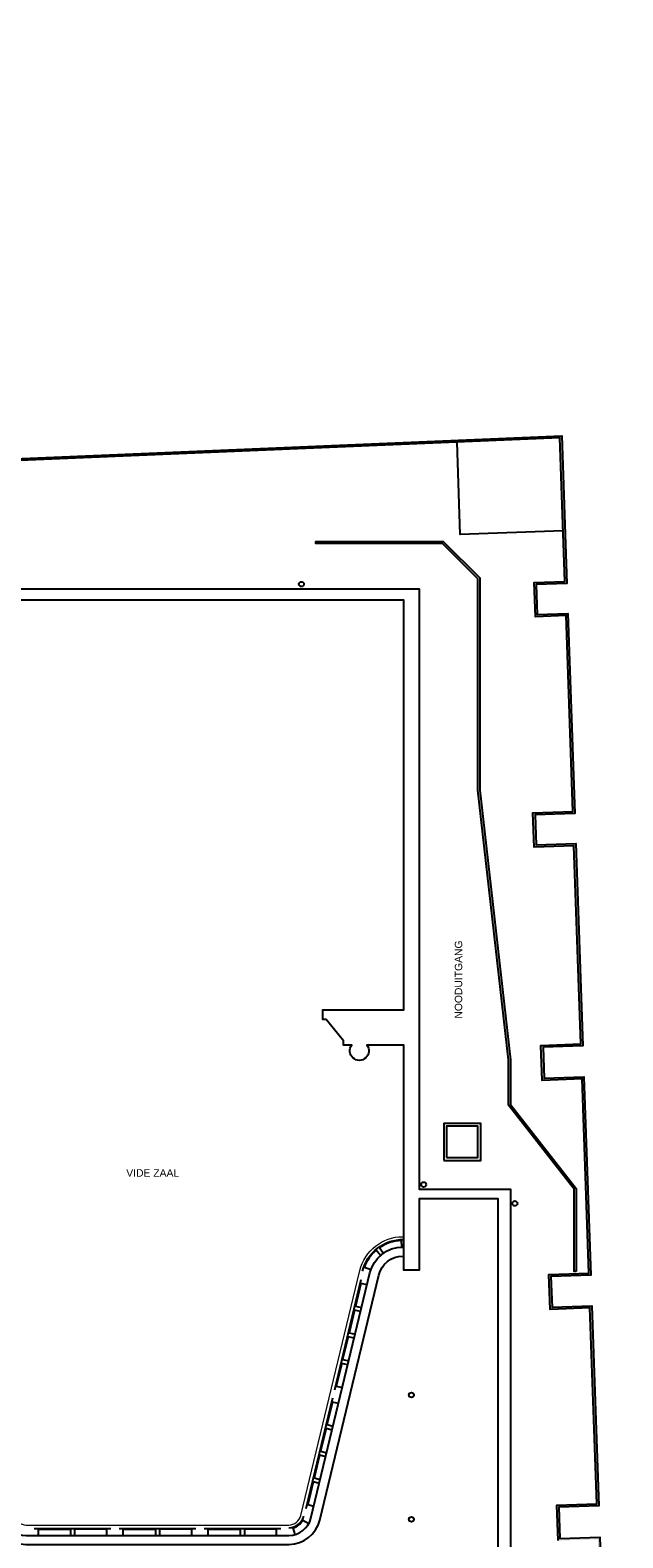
# Model space of a CAD drawing. Extents: x 14681 to 201383, y 146879 to 560554.
# Tile 9 of 15: x 98500 to 112908, y 521626 to 558264. Entities that reach past the tile are written whole.
import ezdxf

# ---------------------------------------------------------------- set-up
doc = ezdxf.new("R2010")
doc.units = 0
doc.header["$MEASUREMENT"] = 0
doc.layers.add('0.09', color=7, linetype='CONTINUOUS', lineweight=9)
doc.layers.add('0.25 GRIJS', color=252, linetype='CONTINUOUS', lineweight=25)
doc.layers.add('0.18', color=1, linetype='CONTINUOUS')
doc.layers.add('0.25', color=2, linetype='CONTINUOUS')

msp = doc.modelspace()

# ---------------------------------------------------------------- hatches: boundary and pattern name
at = {"layer": '0.25'}
msp.add_hatch(color=256, dxfattribs=at).paths.add_polyline_path([(112886, 504671), (111798, 504633), (111768, 505493), (112856, 505530), (112691, 510312), (111786, 510280), (111756, 511140), (112661, 511171), (112496, 515953), (111591, 515921), (111561, 516781), (112467, 516812), (112301, 521594), (111332, 521560), (111302, 522420), (112272, 522453), (112107, 527212), (111138, 527179), (111109, 528022), (112078, 528056), (111915, 532777), (110946, 532744), (110916, 533594), (111886, 533628), (111719, 538445), (110750, 538411), (110721, 539241), (111691, 539274), (111526, 544037), (110781, 544011), (110752, 544841), (111497, 544866), (111377, 548354), (92847, 547579), (92847, 554055), (79817, 554055), (79817, 558264), (79867, 558264), (79867, 554105), (92897, 554105), (92897, 547631), (111425, 548406), (111549, 544818), (110804, 544792), (110829, 544063), (111574, 544089), (111742, 539226), (110773, 539193), (110798, 538463), (111768, 538496), (111937, 533579), (110968, 533546), (110994, 532795), (111963, 532829), (112130, 528008), (111160, 527974), (111186, 527231), (112156, 527264), (112323, 522405), (111354, 522372), (111380, 521612), (112350, 521645), (112518, 516764), (111613, 516733), (111639, 515973), (112544, 516004), (112713, 511123), (111808, 511092), (111834, 510332), (112739, 510363), (112908, 505482), (111820, 505444), (111846, 504685), (112884, 504721)])

# ---------------------------------------------------------------- linework, layer by layer
at = {"layer": '0.09'}
msp.add_lwpolyline([(95610, 528945), (95633, 528945, -0.346682), (96677, 528123), (98109, 522169, 0.33805), (98402, 521938), (104789, 521938, 0.338013), (105081, 522169), (106514, 528123, -0.346682), (107558, 528945), (107580, 528945)], format="xyb", dxfattribs=at)
at = {"layer": '0.18'}
msp.add_lwpolyline([(111455, 546096), (108957, 546009), (108879, 548250)], dxfattribs=at)
for points in [[(111771, 528095), (111721, 528095), (111721, 530097), (110127, 532140), (110127, 533240), (109380, 539793), (109380, 544933), (108522, 545791), (105445, 545791), (105445, 545841), (108543, 545841), (109430, 544953), (109430, 539796), (110177, 533243), (110177, 532157), (111771, 530114)], [(108555, 530797), (109455, 530797), (109455, 531697), (108555, 531697)], [(108625, 530867), (109385, 530867), (109385, 531627), (108625, 531627)]]:
    msp.add_lwpolyline(points, close=True, dxfattribs=at)
for points in [[(95610, 528692), (95633, 528692, -0.346691), (96430, 528063), (97863, 522108, 0.340273), (98400, 521685), (104791, 521685, 0.340246), (105327, 522108), (106760, 528063, -0.346691), (107558, 528692), (107580, 528692)], [(95610, 528472), (95633, 528472, -0.346703), (96216, 528012), (97650, 522055, 0.341241), (98399, 521465), (104792, 521465, 0.341217), (105541, 522055), (106974, 528012, -0.346703), (107558, 528472), (107580, 528472)]]:
    msp.add_lwpolyline(points, format="xyb", dxfattribs=at)
at = {"layer": '0.25'}
for points in [[(111332, 521560), (111302, 522420), (112272, 522453), (112107, 527212), (111138, 527179), (111109, 528022), (112078, 528056), (111915, 532777), (110946, 532744), (110916, 533594), (111886, 533628), (111719, 538445), (110750, 538411), (110721, 539241), (111691, 539274), (111526, 544037), (110781, 544011), (110752, 544841), (111497, 544866), (111377, 548354), (111377, 548354), (111377, 548354), (92847, 547579)], [(92897, 547631), (111425, 548406), (111549, 544818), (110804, 544792), (110829, 544063), (111574, 544089), (111742, 539226), (110773, 539193), (110798, 538463), (111768, 538496), (111937, 533579), (110968, 533546), (110994, 532795), (111963, 532829), (112130, 528008), (111160, 527974), (111186, 527231), (112156, 527264), (112323, 522405), (111354, 522372), (111380, 521612), (112350, 521645), (112518, 516764)], [(90707, 544691), (107955, 544691), (107955, 544691), (107955, 544691), (107955, 544691), (107955, 544691), (107955, 530097), (110173, 530097), (110173, 515639)]]:
    msp.add_lwpolyline(points, dxfattribs=at)
msp.add_lwpolyline([(109875, 515639), (109875, 529862), (107955, 529862), (107955, 528132), (107580, 528132), (107580, 533600), (106685, 533600, -2.027588), (106320, 533600), (106120, 533600), (106120, 533700), (105695, 534220), (105615, 534220), (105615, 534460), (107580, 534460), (107580, 544411), (107580, 544411), (107580, 544411), (107580, 544411), (107580, 544411), (90707, 544411)], format="xyb", dxfattribs=at)
for centre in [(105095, 544801), (108065, 530211), (110283, 529752), (107768, 525097), (107768, 522077)]:
    msp.add_circle(centre, 60, dxfattribs=at)
at = {"layer": '0.25 GRIJS'}
for points in [[(106582, 528106, -0.353003), (107580, 528875, -0.129608)], [(106986, 528678, -0.14835), (107530, 528859)], [(106625, 528199, -0.129608), (106908, 528616)], [(104791, 521868, 0.337137), (105149, 522150, 0.200243)], [(104889, 521867, 0.200243), (105127, 522054, 0.200243)]]:
    msp.add_lwpolyline(points, format="xyb", dxfattribs=at)
for points in [[(107083, 528541), (106986, 528678)], [(107535, 528691), (107530, 528860)], [(107018, 528489), (106908, 528616)], [(106784, 528143), (106625, 528199)], [(105904, 525222), (106550, 527908)], [(106690, 527772), (106541, 527807), (106409, 527257), (106558, 527222)], [(106534, 527124), (106386, 527160), (106253, 526610), (106402, 526574)], [(106379, 526477), (106230, 526513), (106097, 525963), (106246, 525927)], [(106223, 525830), (106074, 525866), (105942, 525316), (106091, 525280)], [(105211, 522341), (105857, 525028)], [(105997, 524891), (105848, 524927), (105716, 524377), (105865, 524341)], [(105841, 524244), (105692, 524280), (105560, 523730), (105709, 523694)], [(105685, 523597), (105537, 523632), (105404, 523082), (105553, 523047)], [(105530, 522949), (105381, 522985), (105249, 522435), (105397, 522399)], [(98600, 521853), (100464, 521853)], [(98700, 521683), (98700, 521838), (99482, 521838), (99482, 521685)], [(100364, 521683), (100364, 521838), (99582, 521838), (99582, 521685)], [(100664, 521853), (102527, 521853)], [(100764, 521683), (100764, 521838), (101545, 521838), (101545, 521685)], [(102427, 521683), (102427, 521838), (101645, 521838), (101645, 521685)], [(102727, 521853), (104590, 521853)], [(102827, 521683), (102827, 521838), (103609, 521838), (103609, 521685)], [(104490, 521683), (104490, 521838), (103709, 521838), (103709, 521685)], [(104889, 521867), (104935, 521705)], [(105127, 522054), (105273, 521972)]]:
    msp.add_lwpolyline(points, dxfattribs=at)

# ---------------------------------------------------------------- texts
at = {"layer": '0.09', "insert": (108914, 535193), "char_height": 180, "width": 3040.82, "attachment_point": 5, "rotation": 90}
msp.add_mtext('{\\fArial|b0|i0|c0|p34;NOODUITGANG}', dxfattribs=at)
at = {"layer": '0.09', "insert": (101480, 530493), "char_height": 180, "width": 3040.82, "attachment_point": 5}
msp.add_mtext('{\\fArial|b0|i0|c0|p34;VIDE ZAAL}', dxfattribs=at)

doc.saveas('drawing.dxf')
